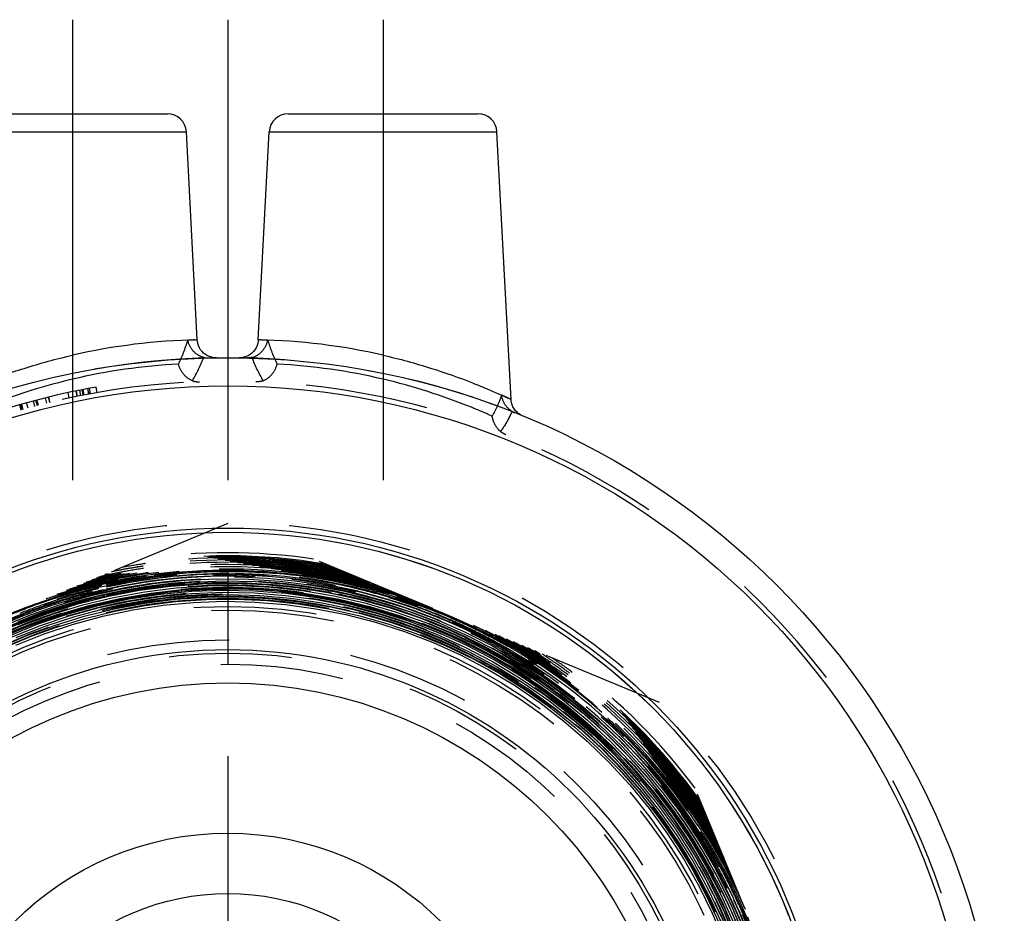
# Model space of a CAD drawing. Header units: millimetres. Extents: x 454 to 546, y 447 to 553.
# Tile 5 of 5: x 489 to 541, y 505 to 553. Entities that reach past the tile are written whole.
import ezdxf

# ---------------------------------------------------------------- set-up
doc = ezdxf.new("R2010")
doc.units = ezdxf.units.MM
doc.header["$LTSCALE"] = 65.185185
doc.linetypes.add('CENTER', pattern=[0.6, 0.375, -0.075, 0.075, -0.075])
doc.linetypes.add('HIDDEN', pattern=[0.2, 0.1, -0.1])
for name, color, linetype in [('ACHSEN_S', 7, 'CONTINUOUS'), ('FASEN', 7, 'CONTINUOUS'), ('KOERPER', 7, 'CONTINUOUS'), ('KONST.EL_MIT_GEO', 7, 'CONTINUOUS'), ('KURVEN', 7, 'CONTINUOUS')]:
    doc.layers.add(name, color=color, linetype=linetype)

msp = doc.modelspace()

# ---------------------------------------------------------------- linework, layer by layer
at = {"layer": 'ACHSEN_S', "color": 2, "linetype": 'CENTER'}
msp.add_line((500, 552.725), (500, 447.242), dxfattribs=at)
at = {"layer": 'FASEN', "color": 7, "linetype": 'Continuous'}
for radius in [41.25, 39.75]:
    msp.add_circle((500, 493.525), radius, dxfattribs=at)
at = {"layer": 'KOERPER', "color": 2, "linetype": 'CENTER'}
for p, q in [((491.75, 552.725), (491.75, 527.665)), ((508.25, 552.725), (508.25, 526.376))]:
    msp.add_line(p, q, dxfattribs=at)
at = {"layer": 'KOERPER', "color": 8, "linetype": 'HIDDEN'}
for radius in [41.25, 31.98]:
    msp.add_circle((500, 493.525), radius, dxfattribs=at)
at = {"layer": 'KOERPER', "color": 7, "linetype": 'Continuous'}
for radius in [28.98, 25.75]:
    msp.add_circle((500, 493.525), radius, dxfattribs=at)
at = {"layer": 'KONST.EL_MIT_GEO', "color": 7, "linetype": 'Continuous'}
for p, q in [((486.699, 547.725), (496.801, 547.725)), ((503.199, 547.725), (513.301, 547.725)), ((485.7, 546.777), (497.8, 546.777)), ((498.379, 535.718), (497.8, 546.777)), ((501.621, 535.718), (502.2, 546.777)), ((502.2, 546.777), (514.3, 546.777)), ((515.045, 532.561), (514.3, 546.777))]:
    msp.add_line(p, q, dxfattribs=at)
at = {"layer": 'KONST.EL_MIT_GEO', "color": 8, "linetype": 'HIDDEN'}
for p, q in [((492.006, 532.718), (491.946, 533.012)), ((492.02, 532.721), (491.961, 533.015)), ((492.194, 532.756), (492.135, 533.05)), ((492.317, 532.78), (492.259, 533.075)), ((492.366, 532.79), (492.309, 533.084)), ((492.613, 532.837), (492.558, 533.132)), ((492.628, 532.84), (492.573, 533.135)), ((492.707, 532.855), (492.652, 533.15)), ((493.054, 532.917), (493.002, 533.213)), ((489.758, 532.192), (489.681, 532.482)), ((489.884, 532.225), (489.808, 532.515)), ((489.94, 532.239), (489.865, 532.53)), ((490.393, 532.354), (490.321, 532.645)), ((490.542, 532.391), (490.471, 532.682)), ((490.564, 532.396), (490.493, 532.688)), ((491.582, 532.629), (491.519, 532.922)), ((489.03, 531.991), (488.948, 532.28)), ((489.089, 532.008), (489.007, 532.297)), ((489.137, 532.022), (489.056, 532.31)), ((489.393, 532.093), (489.313, 532.382)), ((500, 525.964), (477.062, 516.463)), ((522.938, 516.463), (500, 525.964)), ((506.138, 523.037), (506.092, 523.047)), ((506.17, 523.153), (506.124, 523.163)), ((506.19, 523.272), (506.144, 523.282)), ((506.215, 523.39), (506.169, 523.399)), ((506.062, 522.93), (506.026, 522.937)), ((506.108, 522.92), (506.062, 522.93)), ((491.626, 522.366), (491.598, 522.358)), ((491.618, 522.113), (491.688, 522.134)), ((492.573, 522.5), (492.609, 522.509)), ((509.766, 521.786), (509.815, 521.769)), ((516.687, 519.052), (516.758, 519.006)), ((518.23, 518.123), (518.29, 518.079)), ((532.439, 493.525), (522.938, 516.463)), ((524.569, 511.784), (524.593, 511.752)), ((525.709, 509.463), (525.734, 509.422)), ((525.296, 509.215), (525.322, 509.174)), ((525.4, 509.276), (525.426, 509.235)), ((525.504, 509.336), (525.53, 509.295)), ((525.607, 509.4), (525.632, 509.359))]:
    msp.add_line(p, q, dxfattribs=at)
at = {"layer": 'KONST.EL_MIT_GEO', "color": 7, "linetype": 'Continuous'}
for points in [[(499.393, 534.771), (499.272, 534.776), (499.151, 534.797), (499.033, 534.832), (498.921, 534.881), (498.815, 534.944), (498.718, 535.019), (498.631, 535.105), (498.556, 535.201), (498.492, 535.306), (498.442, 535.418), (498.406, 535.536), (498.384, 535.656), (498.379, 535.718)], [(501.621, 535.718), (501.616, 535.656), (501.594, 535.536), (501.558, 535.418), (501.508, 535.306), (501.444, 535.201), (501.369, 535.105), (501.282, 535.019), (501.185, 534.944), (501.079, 534.881), (500.967, 534.832), (500.849, 534.797), (500.728, 534.776), (500.607, 534.771)], [(515.664, 531.685), (515.558, 531.736), (515.458, 531.8), (515.365, 531.876), (515.282, 531.962), (515.21, 532.058), (515.15, 532.161), (515.103, 532.272), (515.069, 532.387), (515.049, 532.505), (515.045, 532.558)]]:
    msp.add_lwpolyline(points, dxfattribs=at)
at = {"layer": 'KONST.EL_MIT_GEO', "color": 8, "linetype": 'HIDDEN'}
for points in [[(487.569, 519.907), (489.111, 520.579), (490.69, 521.161), (492.3, 521.651), (493.935, 522.047), (495.59, 522.348), (497.26, 522.553), (498.939, 522.662), (500.622, 522.674), (502.302, 522.588), (503.974, 522.406), (505.633, 522.127), (507.274, 521.754), (508.889, 521.286), (510.476, 520.726), (512.027, 520.075), (513.538, 519.337), (515.004, 518.512), (516.419, 517.604), (517.78, 516.616), (519.082, 515.551), (520.32, 514.412), (521.49, 513.205), (522.589, 511.931), (523.612, 510.597), (524.557, 509.206), (525.42, 507.762), (526.198, 506.272), (526.888, 504.739)], [(487.889, 519.923), (489.434, 520.577), (491.014, 521.141), (492.624, 521.613), (494.258, 521.991), (495.911, 522.274), (497.578, 522.461), (499.253, 522.551), (500.93, 522.545), (502.604, 522.442), (504.269, 522.242), (505.92, 521.946), (507.551, 521.556), (509.156, 521.072), (510.731, 520.497), (512.27, 519.831), (513.768, 519.077), (515.22, 518.239), (516.621, 517.318), (517.967, 516.317), (519.252, 515.241), (520.473, 514.092), (521.626, 512.875), (522.707, 511.593), (523.711, 510.251), (524.637, 508.853), (525.48, 507.404), (526.238, 505.909), (526.908, 504.373)], [(487.958, 520.482), (489.519, 521.126), (491.114, 521.678), (492.738, 522.139), (494.386, 522.507), (496.052, 522.779), (497.731, 522.956), (499.418, 523.036), (501.106, 523.02), (502.79, 522.908), (504.465, 522.699), (506.125, 522.395), (507.766, 521.996), (509.38, 521.505), (510.964, 520.922), (512.512, 520.249), (514.019, 519.489), (515.48, 518.644), (516.89, 517.717), (518.245, 516.711), (519.54, 515.629), (520.771, 514.475), (521.935, 513.252), (523.026, 511.965), (524.042, 510.618), (524.979, 509.214), (525.834, 507.76), (526.605, 506.259), (527.288, 504.717)], [(488.32, 520.51), (489.884, 521.133), (491.481, 521.666), (493.105, 522.106), (494.753, 522.453), (496.417, 522.704), (498.092, 522.861), (499.774, 522.921), (501.457, 522.884), (503.135, 522.752), (504.802, 522.523), (506.453, 522.2), (508.084, 521.782), (509.687, 521.273), (511.259, 520.672), (512.794, 519.982), (514.286, 519.205), (515.732, 518.345), (517.126, 517.403), (518.464, 516.382), (519.741, 515.287), (520.954, 514.121), (522.097, 512.887), (523.168, 511.59), (524.163, 510.234), (525.079, 508.823), (525.913, 507.362), (526.661, 505.855), (527.322, 504.309)], [(488.857, 520.606), (490.427, 521.198), (492.028, 521.7), (493.655, 522.11), (495.303, 522.425), (496.967, 522.646), (498.64, 522.77), (500.317, 522.799), (501.994, 522.732), (503.664, 522.569), (505.321, 522.31), (506.961, 521.957), (508.578, 521.51), (510.167, 520.972), (511.722, 520.343), (513.239, 519.627), (514.712, 518.824), (516.136, 517.939), (517.508, 516.973), (518.822, 515.931), (520.074, 514.815), (521.26, 513.629), (522.376, 512.377), (523.418, 511.064), (524.384, 509.693), (525.269, 508.268), (526.071, 506.796), (526.788, 505.28), (527.416, 503.725)], [(487.728, 519.317), (489.24, 519.982), (490.787, 520.558), (492.365, 521.045), (493.969, 521.439), (495.592, 521.74), (497.23, 521.946), (498.878, 522.058), (500.529, 522.074), (502.178, 521.994), (503.819, 521.82), (505.448, 521.551), (507.059, 521.188), (508.645, 520.732), (510.203, 520.186), (511.727, 519.551), (513.211, 518.829), (514.651, 518.022), (516.042, 517.133), (517.379, 516.165), (518.658, 515.122), (519.874, 514.007), (521.024, 512.823), (522.103, 511.575), (523.109, 510.266), (524.037, 508.902), (524.885, 507.486), (525.649, 506.024), (526.328, 504.52)], [(488.382, 520.012), (489.933, 520.638), (491.517, 521.173), (493.129, 521.617), (494.764, 521.966), (496.417, 522.22), (498.082, 522.378), (499.753, 522.439), (501.424, 522.404), (503.091, 522.272), (504.747, 522.044), (506.387, 521.721), (508.006, 521.304), (509.598, 520.794), (511.158, 520.192), (512.68, 519.502), (514.16, 518.724), (515.592, 517.863), (516.972, 516.92), (518.296, 515.899), (519.558, 514.803), (520.754, 513.636), (521.881, 512.402), (522.935, 511.105), (523.912, 509.749), (524.809, 508.339), (525.623, 506.88), (526.351, 505.376), (526.991, 503.832)], [(488.449, 519.91), (489.991, 520.531), (491.565, 521.062), (493.167, 521.502), (494.793, 521.848), (496.435, 522.1), (498.089, 522.257), (499.749, 522.319), (501.41, 522.284), (503.067, 522.154), (504.713, 521.928), (506.343, 521.608), (507.952, 521.194), (509.534, 520.688), (511.084, 520.092), (512.598, 519.408), (514.069, 518.637), (515.494, 517.783), (516.867, 516.848), (518.183, 515.835), (519.439, 514.748), (520.63, 513.591), (521.752, 512.367), (522.802, 511.08), (523.776, 509.735), (524.67, 508.336), (525.483, 506.887), (526.21, 505.394), (526.85, 503.862)], [(488.758, 519.912), (490.3, 520.516), (491.875, 521.03), (493.477, 521.452), (495.1, 521.781), (496.74, 522.015), (498.39, 522.155), (500.046, 522.199), (501.701, 522.147), (503.351, 522), (504.989, 521.758), (506.611, 521.422), (508.21, 520.993), (509.782, 520.472), (511.321, 519.861), (512.822, 519.163), (514.281, 518.378), (515.691, 517.511), (517.05, 516.564), (518.351, 515.541), (519.591, 514.443), (520.765, 513.277), (521.87, 512.044), (522.902, 510.749), (523.858, 509.398), (524.733, 507.993), (525.527, 506.54), (526.235, 505.044)], [(488.741, 519.512), (490.253, 520.114), (491.796, 520.629), (493.366, 521.055), (494.958, 521.389), (496.567, 521.631), (498.186, 521.781), (499.812, 521.838), (501.438, 521.8), (503.06, 521.67), (504.671, 521.447), (506.266, 521.132), (507.841, 520.725), (509.39, 520.229), (510.907, 519.644), (512.389, 518.974), (513.83, 518.219), (515.224, 517.383), (516.569, 516.469), (517.859, 515.478), (519.089, 514.416), (520.257, 513.284), (521.357, 512.087), (522.387, 510.829), (523.343, 509.514), (524.222, 508.147), (525.021, 506.731), (525.737, 505.271), (526.369, 503.773)], [(489.607, 519.999), (490.852, 520.453), (492.412, 520.932), (493.997, 521.322), (495.601, 521.619), (497.22, 521.824), (498.848, 521.936), (500.48, 521.954), (502.11, 521.879), (503.733, 521.71), (505.343, 521.448), (506.936, 521.094), (508.506, 520.65), (510.048, 520.116), (511.556, 519.495), (513.027, 518.788), (514.454, 517.998), (515.834, 517.128), (517.161, 516.18), (518.432, 515.157), (519.642, 514.063), (520.787, 512.902), (521.864, 511.676), (522.868, 510.391), (523.798, 509.051), (524.648, 507.659), (525.418, 506.221), (526.103, 504.742)], [(473.761, 504.533), (474.444, 506.032), (475.212, 507.49), (476.062, 508.9), (476.994, 510.259), (478.002, 511.562), (479.084, 512.804), (480.236, 513.982), (481.455, 515.091), (482.735, 516.129), (484.074, 517.09), (485.466, 517.972), (486.907, 518.773), (488.393, 519.489), (489.607, 519.999)]]:
    msp.add_lwpolyline(points, dxfattribs=at)
for radius in [32.5, 29.97, 28.046, 27.847, 26.267, 25.56, 24.975]:
    msp.add_circle((500, 493.525), radius, dxfattribs=at)
at = {"layer": 'KONST.EL_MIT_GEO', "color": 7, "linetype": 'Continuous'}
for radius in [32.2, 31.98, 23.976]:
    msp.add_circle((500, 493.525), radius, dxfattribs=at)
for centre, radius, start, end in [((496.801, 546.725), 1, 3, 90), ((503.199, 546.725), 1, 90, 177), ((513.301, 546.725), 1, 3, 90), ((498.948, 503.483), 32.24, 91.0105, 102.9006), ((501.051, 503.476), 32.247, 77.1008, 88.9881)]:
    msp.add_arc(centre, radius, start, end, dxfattribs=at)
at = {"layer": 'KONST.EL_MIT_GEO', "color": 8, "linetype": 'HIDDEN'}
for centre, radius, start, end in [((489.741, 538.145), 8.494, 334.0922, 343.3087), ((510.254, 538.143), 8.489, 196.6887, 205.9104), ((500, 493.525), 41.25, 90.8444, 112.3154), ((491.175, 537.706), 8.093, 329.1252, 338.8708), ((500, 493.525), 41.25, 67.6843, 89.1556), ((508.876, 537.731), 8.15, 201.1662, 210.8438), ((498.942, 503.225), 31.248, 92.8637, 103.3073), ((501.04, 503.101), 31.372, 76.7135, 87.1156), ((500, 493.525), 40, 0, 180), ((499.232, 501.983), 32.523, 103.2998, 114.0962), ((500, 493.525), 40.3, 100, 109.5335), ((499.981, 493.526), 30.606, 79.1438, 100.7201), ((499.981, 493.526), 30.676, 79.7639, 100.1072), ((499.981, 493.526), 30.727, 80.1871, 99.6884), ((500, 493.525), 30.892, 81.533, 98.467), ((499.981, 493.529), 30.625, 81.6927, 98.1734), ((499.981, 493.525), 30.076, 72.1366, 107.5259), ((499.981, 493.525), 30.126, 73.189, 106.5325), ((499.981, 493.525), 30.196, 74.399, 105.3705), ((499.981, 493.525), 30.246, 75.1439, 104.6478), ((499.981, 493.525), 30.316, 76.0761, 103.7382), ((500, 493.525), 30.361, 76.7047, 103.2953), ((499.981, 493.525), 30.367, 76.6826, 103.1441), ((499.981, 493.527), 30.435, 77.4679, 102.3721), ((499.981, 493.526), 30.486, 77.9894, 101.8592), ((500, 493.525), 30.514, 78.3324, 101.6676), ((499.981, 493.526), 30.556, 78.6785, 101.1797), ((499.976, 493.547), 30.606, 98.4212, 100.5255), ((499.98, 493.52), 30.514, 99.0369, 100.5242), ((499.986, 493.491), 30.423, 98.4481, 100.532), ((499.981, 493.528), 30.265, 79.3423, 100.5248), ((499.981, 493.528), 30.144, 79.322, 100.5463), ((499.985, 493.486), 30.548, 98.4385, 99.0371), ((499.983, 493.502), 30.652, 98.1704, 98.4216), ((499.981, 493.532), 30.501, 81.4877, 98.4426), ((499.981, 493.528), 30.385, 81.4828, 98.4481), ((499.979, 493.507), 30.647, 81.508, 81.6952), ((499.976, 493.497), 30.416, 79.3337, 81.4822), ((499.976, 493.491), 30.543, 80.8139, 81.4912), ((499.986, 493.552), 30.602, 79.34, 81.5085), ((499.982, 493.526), 30.508, 79.3414, 80.814), ((499.98, 493.525), 29.65, 67.4708, 112.4689), ((499.98, 493.525), 29.53, 67.4529, 112.0697), ((499.983, 493.54), 29.631, 346.328, 111.4135), ((499.98, 493.524), 30.006, 69.9748, 109.4342), ((499.993, 493.422), 29.889, 89.9858, 103.2569), ((499.974, 493.551), 30.361, 101.6294, 102.8979), ((499.983, 493.511), 30.282, 101.9436, 102.8951), ((499.991, 493.476), 30.197, 100.7242, 102.9032), ((499.992, 493.428), 30.004, 89.9841, 102.8748), ((499.991, 493.436), 29.755, 89.9819, 102.8044), ((499.986, 493.495), 30.298, 101.6376, 101.9437), ((499.968, 493.586), 30.446, 100.5243, 101.6431), ((499.982, 493.513), 30.4, 100.7332, 101.6295), ((499.988, 493.485), 30.308, 100.5236, 101.6375), ((499.981, 493.523), 30.029, 78.3859, 101.1503), ((499.984, 493.501), 30.412, 100.5321, 100.7332), ((499.989, 493.484), 30.189, 100.5467, 100.7242), ((499.97, 493.431), 30.001, 76.9405, 89.9424), ((499.969, 493.427), 29.885, 76.671, 89.9408), ((499.981, 493.525), 29.666, 70.8021, 89.9622), ((499.973, 493.492), 30.181, 79.0137, 79.3206), ((499.974, 493.492), 30.302, 78.2912, 79.3427), ((499.978, 493.508), 30.406, 79.097, 79.3336), ((499.994, 493.59), 30.442, 78.2965, 79.3413), ((499.972, 493.485), 30.189, 78.3037, 79.0137), ((499.98, 493.52), 30.394, 78.2991, 79.0971), ((499.976, 493.503), 30.291, 77.8545, 78.2019), ((499.988, 493.559), 30.353, 76.9322, 78.2098), ((499.98, 493.518), 30.275, 76.9351, 77.8546), ((499.98, 493.526), 29.409, 67.4777, 112.4749), ((499.969, 493.562), 30.109, 104.3494, 106.1484), ((499.992, 493.48), 30.074, 103.6815, 106.1518), ((499.97, 493.566), 30.226, 103.2576, 104.3542), ((499.984, 493.505), 30.168, 103.4334, 104.3498), ((499.977, 493.539), 29.892, 103.2618, 104.2685), ((499.99, 493.487), 30.066, 103.2705, 103.6815), ((499.987, 493.49), 30.183, 102.9032, 103.4335), ((499.978, 493.533), 30.259, 102.8952, 103.2578), ((499.988, 493.496), 30.058, 102.9063, 103.2705), ((499.98, 493.528), 29.904, 102.895, 103.2618), ((499.983, 493.521), 30.031, 101.6213, 102.9064), ((499.898, 493.422), 29.399, 89.8017, 102.6218), ((499.975, 493.559), 29.992, 101.1523, 101.6212), ((499.983, 493.541), 30.011, 76.9271, 78.2229), ((499.971, 493.482), 30.192, 76.9276, 78.2136), ((499.981, 493.527), 29.904, 75.4495, 76.9193), ((499.976, 493.514), 30.039, 76.6611, 76.9273), ((499.975, 493.497), 30.176, 76.3042, 76.9275), ((499.984, 493.539), 30.254, 76.6704, 76.935), ((499.973, 493.5), 30.053, 75.8535, 76.6611), ((499.992, 493.572), 30.22, 75.4438, 76.6706), ((499.979, 493.513), 30.16, 75.4485, 76.3042), ((499.971, 493.49), 30.063, 73.5861, 75.8535), ((499.994, 493.57), 30.101, 73.589, 75.4489), ((499.905, 493.451), 29.372, 102.6477, 111.209), ((499.982, 493.536), 28.557, 4.8397, 111.4077), ((499.975, 493.538), 30.013, 106.2067, 108.7376), ((499.989, 493.497), 29.936, 106.6478, 108.7414), ((499.982, 493.522), 29.79, 106.3061, 108.749), ((499.977, 493.533), 29.657, 106.1321, 108.4895), ((499.986, 493.505), 29.928, 106.1556, 106.6477), ((499.981, 493.524), 29.908, 104.3419, 106.1557), ((499.977, 493.535), 29.776, 104.3443, 106.1641), ((499.985, 493.505), 29.686, 105.6553, 106.1324), ((499.989, 493.492), 29.7, 102.8243, 105.6551), ((499.983, 493.515), 29.796, 103.2791, 104.3444), ((499.98, 493.525), 29.787, 75.4522, 76.6486), ((499.987, 493.548), 29.762, 73.5713, 75.4523), ((499.986, 493.548), 29.883, 73.6292, 75.4496), ((499.981, 493.53), 29.782, 70.8057, 73.5703), ((499.98, 493.529), 29.903, 70.8991, 73.6283), ((499.974, 493.503), 30.05, 73.3273, 73.586), ((499.989, 493.549), 30.002, 70.7968, 73.328), ((499.986, 493.51), 28.462, 89.9783, 182.5491), ((499.978, 493.527), 29.904, 109.0222, 112.4633), ((499.986, 493.51), 29.682, 108.7259, 112.4611), ((499.993, 493.488), 29.826, 109.0257, 111.7407), ((499.986, 493.505), 29.928, 108.7415, 109.0223), ((499.99, 493.497), 29.816, 108.7487, 109.0256), ((499.966, 493.566), 29.622, 108.49, 108.7246), ((499.985, 493.54), 28.432, 0.2611, 89.9777), ((499.974, 493.509), 29.683, 67.4662, 70.8023), ((499.97, 493.5), 29.813, 68.0461, 70.8058), ((499.971, 493.501), 29.933, 68.1694, 70.7997), ((499.977, 493.518), 29.914, 67.4669, 68.1692), ((499.977, 493.517), 29.795, 67.4704, 68.0459), ((499.991, 493.55), 29.759, 64.2063, 67.4706), ((499.991, 493.551), 29.879, 64.2043, 67.4669), ((499.911, 493.459), 29.367, 111.224, 132.6487), ((499.986, 493.539), 29.394, 22.4814, 67.4778), ((499.986, 493.539), 29.515, 22.4549, 67.453), ((499.991, 493.552), 29.637, 64.1982, 67.4651), ((499.986, 493.538), 29.991, 24.1821, 65.0281), ((499.976, 493.521), 29.912, 61.4118, 64.2031), ((499.991, 493.552), 29.998, 61.6115, 64.203), ((499.973, 493.516), 29.677, 59.571, 64.1976), ((499.977, 493.523), 29.789, 61.4139, 64.205), ((499.986, 493.539), 30.061, 26.7622, 62.8657), ((499.986, 493.538), 30.111, 27.8943, 61.8125), ((499.968, 493.509), 30.047, 61.4139, 61.6122), ((499.993, 493.553), 30.116, 59.551, 61.4109), ((499.972, 493.514), 29.8, 59.7975, 61.4141), ((499.972, 493.514), 29.92, 59.9626, 61.4119), ((499.962, 493.497), 30.06, 59.0251, 61.4137), ((499.986, 493.539), 30.181, 29.1588, 60.6024), ((499.977, 493.522), 29.911, 59.5688, 59.9626), ((499.986, 493.539), 30.231, 29.9284, 59.8573), ((499.975, 493.522), 30.153, 59.2189, 59.5514), ((500.005, 493.572), 30.214, 58.2568, 59.5557), ((499.971, 493.515), 30.16, 56.6417, 59.2189), ((499.986, 493.539), 30.301, 30.8853, 58.9248), ((499.976, 493.521), 29.791, 59.5753, 59.7974), ((499.986, 493.538), 29.652, 30.2311, 59.5699), ((499.983, 493.532), 29.779, 58.257, 59.5753), ((499.984, 493.535), 29.896, 58.255, 59.5688), ((499.967, 493.506), 30.049, 58.2678, 59.0251), ((499.994, 493.551), 29.877, 58.0597, 58.2549), ((499.974, 493.517), 30.037, 58.0741, 58.2677), ((500.004, 493.566), 29.859, 56.6468, 58.0597), ((499.988, 493.539), 30.011, 56.779, 58.0742), ((499.988, 493.543), 30.248, 58.0643, 58.257), ((499.986, 493.539), 30.351, 31.5052, 58.3181), ((500, 493.525), 30.361, 31.7047, 58.2953), ((499.977, 493.527), 30.268, 57.1127, 58.0643), ((500.001, 493.562), 30.346, 56.7893, 58.0672), ((499.986, 493.54), 30.421, 32.3013, 57.5319), ((499.969, 493.513), 30.284, 53.4334, 57.1127), ((499.987, 493.54), 30.471, 32.8355, 57.0108), ((499.985, 493.539), 30.374, 56.6286, 56.7895), ((499.978, 493.528), 30.387, 55.8906, 56.6286), ((500.018, 493.588), 30.435, 55.6577, 56.6317), ((500, 493.525), 30.514, 33.3324, 56.6676), ((499.987, 493.54), 30.541, 33.5347, 56.3215), ((499.992, 493.547), 29.761, 58.061, 58.2569), ((499.986, 493.538), 29.772, 31.7726, 58.0602), ((499.985, 493.538), 29.893, 33.2812, 56.6475), ((500.006, 493.568), 29.977, 56.6154, 56.7788), ((500.012, 493.575), 29.968, 55.6708, 56.6154), ((499.979, 493.526), 30.147, 55.6569, 56.6418), ((499.986, 493.538), 30.133, 33.2874, 55.6553), ((499.972, 493.519), 30.398, 55.6655, 55.8906), ((499.966, 493.51), 30.408, 53.7134, 55.6654), ((499.987, 493.539), 30.591, 34.0063, 55.856), ((499.974, 493.524), 30.512, 53.4373, 55.6573), ((499.997, 493.556), 30.594, 53.4196, 55.6589), ((499.987, 493.539), 30.661, 34.6338, 55.2358), ((499.987, 493.539), 30.712, 35.0618, 54.8124), ((500, 493.525), 30.892, 36.533, 53.467), ((499.984, 493.536), 30.015, 34.2028, 55.6695), ((499.971, 493.517), 30.4, 53.4464, 53.7133), ((499.987, 493.539), 30.252, 36.5006, 53.4316), ((499.988, 493.54), 30.371, 36.4841, 53.4461), ((499.991, 493.543), 30.487, 36.489, 53.4414), ((499.988, 493.54), 30.611, 36.5823, 53.2833), ((499.969, 493.527), 30.394, 36.154, 36.4832), ((499.976, 493.53), 30.508, 34.2067, 36.4925), ((500.007, 493.553), 30.589, 34.205, 36.5101), ((499.967, 493.525), 30.276, 32.6855, 36.4981), ((499.963, 493.522), 30.402, 34.1985, 36.154), ((499.972, 493.528), 30.391, 33.9579, 34.1984), ((499.98, 493.534), 30.381, 33.3, 33.9579), ((500.039, 493.573), 30.431, 33.2964, 34.2062), ((500.018, 493.561), 29.973, 33.2771, 34.2009), ((500.031, 493.569), 29.958, 33.0579, 33.277), ((499.97, 493.529), 30.151, 31.7604, 33.2875), ((499.991, 493.541), 30.367, 33.0591, 33.2999), ((500.017, 493.558), 30.337, 31.7596, 33.0593), ((500.071, 493.594), 30.393, 33.0569, 33.2962), ((500.019, 493.56), 29.853, 33.0369, 33.2809), ((500.027, 493.565), 29.843, 32.7044, 33.0369), ((500.006, 493.553), 29.987, 31.7565, 33.0576), ((500.018, 493.56), 29.853, 31.765, 32.7043), ((499.981, 493.534), 30.26, 31.7627, 32.6856), ((499.992, 493.544), 29.764, 30.2202, 31.6775), ((499.989, 493.541), 29.888, 30.222, 31.6725), ((499.966, 493.528), 30.035, 30.4582, 31.6646), ((499.965, 493.526), 30.157, 30.5404, 31.6689), ((500.025, 493.561), 30.208, 30.237, 31.6716), ((499.975, 493.534), 29.663, 28.323, 30.2282), ((499.978, 493.535), 29.78, 29.8109, 30.2203), ((499.976, 493.534), 29.903, 29.974, 30.2221), ((499.954, 493.521), 30.049, 28.3122, 30.4583), ((499.968, 493.53), 29.912, 28.3118, 29.9739), ((499.977, 493.533), 30.144, 30.2415, 30.5403), ((500.009, 493.552), 30.106, 28.3145, 30.2418), ((499.97, 493.53), 29.79, 28.3123, 29.8109), ((499.969, 493.53), 29.67, 25.2583, 28.323), ((499.979, 493.535), 29.779, 25.2494, 28.3124), ((499.981, 493.536), 29.898, 25.2509, 28.312), ((499.963, 493.526), 30.039, 27.8594, 28.3121), ((500.01, 493.551), 29.985, 25.2529, 27.8601), ((500.015, 493.552), 29.619, 22.4671, 25.2579), ((500.01, 493.551), 29.744, 22.4578, 25.2482), ((500.026, 493.558), 29.847, 24.5131, 25.2503), ((500.008, 493.55), 29.868, 22.4597, 24.5127)]:
    msp.add_arc(centre, radius, start, end, dxfattribs=at)
for points, knots in [([(498.379, 535.718), (498.389, 535.722), (498.297, 535.711), (498.25, 535.719), (498.066, 535.71), (497.95, 535.708), (497.877, 535.706)], [0, 0, 0, 0, 0.063262, 0.252467, 0.566016, 1, 1, 1, 1]), ([(498.724, 534.789), (498.513, 534.841), (498.123, 535.089), (497.919, 535.495), (497.877, 535.706)], [0, 0, 0, 0, 0.503033, 1, 1, 1, 1]), ([(501.276, 534.789), (501.487, 534.841), (501.877, 535.089), (502.081, 535.495), (502.123, 535.706)], [0, 0, 0, 0, 0.503029, 1, 1, 1, 1]), ([(502.123, 535.706), (502.05, 535.708), (501.949, 535.711), (501.824, 535.714), (501.752, 535.716), (501.699, 535.716), (501.654, 535.72), (501.64, 535.715), (501.619, 535.72), (501.621, 535.718)], [0, 0, 0, 0, 0.433964, 0.606067, 0.747509, 0.857795, 0.936721, 0.984164, 1, 1, 1, 1]), ([(498.121, 533.553), (497.939, 533.623), (497.614, 533.878), (497.43, 534.241), (497.381, 534.434)], [0, 0, 0, 0, 0.495604, 1, 1, 1, 1]), ([(501.879, 533.553), (502.061, 533.623), (502.386, 533.878), (502.57, 534.241), (502.619, 534.434)], [0, 0, 0, 0, 0.495604, 1, 1, 1, 1]), ([(498.121, 533.553), (498.151, 533.542), (498.275, 533.503), (498.408, 533.493), (498.506, 533.497)], [0, 0, 0, 0, 0.242315, 1, 1, 1, 1]), ([(501.879, 533.553), (501.849, 533.542), (501.725, 533.503), (501.592, 533.493), (501.494, 533.497)], [0, 0, 0, 0, 0.24231, 1, 1, 1, 1]), ([(514.046, 531.672), (513.68, 531.835), (511.801, 532.633), (509.847, 533.257), (508.25, 533.634)], [0, 0, 0, 0, 0.196373, 1, 1, 1, 1]), ([(515.045, 532.558), (515.035, 532.565), (514.99, 532.581), (514.896, 532.63), (514.737, 532.7), (514.612, 532.758), (514.539, 532.791)], [0, 0, 0, 0, 0.064303, 0.255325, 0.569539, 1, 1, 1, 1]), ([(515.102, 531.926), (514.95, 532.016), (514.692, 532.277), (514.566, 532.617), (514.539, 532.791)], [0, 0, 0, 0, 0.502226, 1, 1, 1, 1]), ([(514.489, 530.859), (514.309, 531.007), (514.132, 531.291), (514.059, 531.594), (514.046, 531.672)], [0, 0, 0, 0, 0.7464, 1, 1, 1, 1]), ([(515.102, 531.926), (514.98, 531.644), (514.787, 531.278), (514.551, 530.942), (514.489, 530.859)], [0, 0, 0, 0, 0.747862, 1, 1, 1, 1]), ([(489.183, 521.079), (486.469, 520.014), (481.325, 517.057), (475.263, 510.579), (471.351, 502.609), (469.94, 493.844), (471.151, 485.05), (474.879, 476.993), (480.796, 470.375), (488.388, 465.774), (496.992, 463.587), (505.859, 464.007), (514.218, 466.995), (521.342, 472.292), (526.611, 479.436), (529.569, 487.806), (529.957, 496.674), (527.744, 505.271), (523.122, 512.849), (516.492, 518.752), (508.43, 522.467), (499.635, 523.673), (490.871, 522.266), (482.896, 518.368), (476.401, 512.317), (471.948, 504.638), (469.923, 495.995), (470.5, 487.137), (473.629, 478.83), (479.038, 471.792), (486.26, 466.631), (494.67, 463.793), (503.542, 463.522), (512.111, 465.841), (519.635, 470.549), (525.467, 477.241), (529.104, 485.338), (530.233, 494.142), (528.757, 502.895), (524.804, 510.842), (518.714, 517.299), (511.012, 521.712), (502.362, 523.7), (493.507, 523.093), (485.208, 519.944), (478.179, 514.524), (473.024, 507.299), (470.184, 498.89), (469.903, 490.018), (472.205, 481.446), (476.892, 473.909), (483.561, 468.052), (491.64, 464.377), (500.437, 463.2), (509.199, 464.62), (517.174, 468.514), (523.681, 474.551), (528.163, 482.211), (530.237, 490.841), (529.727, 499.702), (526.675, 508.036), (521.345, 515.133), (514.19, 520.385), (505.826, 523.346), (498.424, 523.692), (492.656, 522.679), (489.864, 521.765), (488.514, 521.206)], [0, 0, 0, 0, 0.015624, 0.031248, 0.046871, 0.062495, 0.078119, 0.093742, 0.109366, 0.12499, 0.140614, 0.156238, 0.171862, 0.187485, 0.203109, 0.218733, 0.234357, 0.249981, 0.265605, 0.281229, 0.296853, 0.312477, 0.328101, 0.343726, 0.35935, 0.374974, 0.390598, 0.406222, 0.421846, 0.437471, 0.453095, 0.468719, 0.484344, 0.499968, 0.515592, 0.531217, 0.546841, 0.562465, 0.57809, 0.593714, 0.609339, 0.624963, 0.640588, 0.656212, 0.671837, 0.687462, 0.703086, 0.718711, 0.734335, 0.74996, 0.765585, 0.78121, 0.796834, 0.812459, 0.828084, 0.843709, 0.859334, 0.874958, 0.890583, 0.906208, 0.921833, 0.937458, 0.953083, 0.968708, 0.984333, 0.992166, 1, 1, 1, 1]), ([(500, 523.41), (498.045, 523.411), (494.124, 523.028), (488.478, 521.316), (483.271, 518.535), (478.709, 514.791), (474.964, 510.229), (472.182, 505.024), (470.47, 499.375), (469.892, 493.501), (470.471, 487.628), (472.185, 481.98), (474.968, 476.775), (478.712, 472.212), (483.274, 468.468), (488.479, 465.684), (494.125, 463.969), (498.045, 463.581), (500, 463.58)], [0, 0, 0, 0, 0.062501, 0.124999, 0.187499, 0.249999, 0.312498, 0.374998, 0.437498, 0.499998, 0.562497, 0.624997, 0.687497, 0.749999, 0.812499, 0.875, 0.937499, 1, 1, 1, 1]), ([(500, 523.29), (498.053, 523.291), (494.148, 522.909), (488.524, 521.205), (483.338, 518.435), (478.794, 514.706), (475.065, 510.162), (472.294, 504.977), (470.588, 499.351), (470.013, 493.501), (470.59, 487.651), (472.297, 482.026), (475.069, 476.842), (478.798, 472.298), (483.342, 468.568), (488.526, 465.796), (494.149, 464.088), (498.053, 463.701), (500, 463.7)], [0, 0, 0, 0, 0.062501, 0.124999, 0.1875, 0.25, 0.312501, 0.375002, 0.437501, 0.500001, 0.562501, 0.625001, 0.6875, 0.75, 0.8125, 0.875, 0.937498, 1, 1, 1, 1]), ([(473.589, 506.236), (472.313, 503.585), (470.553, 497.86), (470.592, 488.905), (473.292, 480.359), (478.412, 473.005), (485.489, 467.508), (493.881, 464.365), (502.827, 463.859), (511.52, 466.035), (519.172, 470.697), (525.094, 477.422), (528.751, 485.602), (529.812, 494.5), (528.184, 503.311), (524.012, 511.241), (517.674, 517.575), (509.741, 521.743), (500.929, 523.368), (492.032, 522.306), (483.851, 518.652), (477.121, 512.736), (472.449, 505.09), (470.253, 496.403), (470.731, 487.456), (473.84, 479.052), (479.299, 471.947), (486.617, 466.778), (495.139, 464.009), (504.098, 463.887), (512.691, 466.424), (520.148, 471.391), (525.801, 478.343), (529.144, 486.656), (529.877, 495.585), (527.936, 504.332), (523.495, 512.114), (516.952, 518.234), (508.891, 522.147), (500.035, 523.501), (491.173, 522.178), (483.099, 518.296), (476.531, 512.202), (472.057, 504.44), (470.074, 495.702), (470.76, 486.769), (474.052, 478.437), (479.657, 471.447), (487.074, 466.422), (495.644, 463.81), (504.603, 463.841), (513.154, 466.514), (520.538, 471.589), (526.096, 478.615), (529.337, 486.967), (529.973, 495.903), (527.947, 504.63), (523.44, 512.373), (516.853, 518.445), (508.77, 522.308), (499.908, 523.62), (491.052, 522.265), (482.987, 518.364), (476.428, 512.261), (471.954, 504.506), (470.624, 498.667), (470.403, 495.733)], [0, 0, 0, 0, 0.015624, 0.031249, 0.046873, 0.062497, 0.078122, 0.093746, 0.10937, 0.124995, 0.140619, 0.156244, 0.171868, 0.187493, 0.203117, 0.218742, 0.234367, 0.249991, 0.265616, 0.28124, 0.296865, 0.31249, 0.328115, 0.343739, 0.359364, 0.374989, 0.390614, 0.406239, 0.421863, 0.437488, 0.453113, 0.468738, 0.484363, 0.499988, 0.515613, 0.531238, 0.546863, 0.562488, 0.578114, 0.593739, 0.609364, 0.624989, 0.640614, 0.656239, 0.671865, 0.68749, 0.703115, 0.71874, 0.734366, 0.749991, 0.765616, 0.781242, 0.796867, 0.812493, 0.828118, 0.843744, 0.859369, 0.874995, 0.89062, 0.906246, 0.921872, 0.937497, 0.953123, 0.968749, 0.984374, 1, 1, 1, 1]), ([(507.699, 465.007), (509.63, 465.527), (513.397, 466.965), (518.487, 470.215), (522.818, 474.428), (526.208, 479.428), (528.519, 485.01), (529.655, 490.944), (529.569, 496.984), (528.266, 502.883), (525.798, 508.398), (522.269, 513.301), (517.822, 517.391), (512.642, 520.499), (506.942, 522.499), (500.954, 523.307), (494.929, 522.892), (491.045, 521.809), (489.183, 521.079)], [0, 0, 0, 0, 0.062502, 0.124999, 0.187499, 0.249999, 0.312499, 0.374999, 0.437499, 0.499999, 0.562499, 0.624999, 0.687499, 0.749999, 0.812499, 0.875, 0.937498, 1, 1, 1, 1]), ([(500, 463.7), (501.951, 463.699), (505.864, 464.082), (511.499, 465.79), (516.695, 468.565), (521.249, 472.301), (524.986, 476.855), (527.762, 482.05), (529.471, 487.687), (530.047, 493.549), (529.469, 499.41), (527.759, 505.047), (524.982, 510.241), (521.245, 514.795), (516.692, 518.532), (511.497, 521.31), (505.863, 523.022), (501.951, 523.409), (500, 523.41)], [0, 0, 0, 0, 0.062501, 0.125, 0.187501, 0.250001, 0.312501, 0.375, 0.4375, 0.499999, 0.562499, 0.624998, 0.687498, 0.749998, 0.812498, 0.874999, 0.937498, 1, 1, 1, 1]), ([(500, 463.82), (501.943, 463.819), (505.84, 464.2), (511.453, 465.901), (516.628, 468.666), (521.163, 472.387), (524.885, 476.922), (527.65, 482.096), (529.352, 487.71), (529.926, 493.549), (529.35, 499.387), (527.647, 505.001), (524.881, 510.174), (521.159, 514.709), (516.625, 518.431), (511.451, 521.198), (505.84, 522.903), (501.943, 523.288), (500, 523.29)], [0, 0, 0, 0, 0.062501, 0.124999, 0.1875, 0.249999, 0.312499, 0.374999, 0.437499, 0.499999, 0.562499, 0.624999, 0.6875, 0.75, 0.8125, 0.875, 0.937498, 1, 1, 1, 1]), ([(480.31, 514.738), (478.181, 512.762), (474.498, 508.134), (471.302, 499.888), (470.7, 491.058), (472.754, 482.451), (477.276, 474.844), (483.857, 468.928), (491.898, 465.236), (500.674, 464.101), (509.391, 465.626), (517.26, 469.672), (523.572, 475.874), (527.757, 483.67), (529.437, 492.358), (528.462, 501.153), (524.919, 509.261), (519.13, 515.953), (511.615, 520.625), (503.052, 522.856), (494.213, 522.447), (485.894, 519.434), (478.841, 514.09), (473.691, 506.896), (470.904, 498.497), (470.732, 489.651), (473.189, 481.15), (478.054, 473.76), (484.89, 468.142), (493.083, 464.8), (501.898, 464.034), (510.544, 465.912), (518.247, 470.265), (524.317, 476.703), (528.211, 484.648), (529.58, 493.39), (528.302, 502.145), (524.493, 510.131), (518.493, 516.633), (510.839, 521.072), (502.216, 523.05), (493.392, 522.392), (485.157, 519.157), (478.245, 513.634), (473.272, 506.317), (470.682, 497.857), (470.704, 489.01), (473.336, 480.563), (478.343, 473.269), (485.28, 467.777), (493.527, 464.575), (502.352, 463.948), (510.97, 465.951), (518.614, 470.405), (524.606, 476.915), (528.413, 484.901), (529.699, 493.654), (528.348, 502.398), (524.485, 510.354), (519.443, 515.751), (514.61, 519.024), (510.653, 520.918), (506.458, 522.201), (500.684, 523.06), (493.322, 522.5), (486.454, 519.79), (481.634, 516.497), (478.419, 513.511), (475.685, 510.082), (474.221, 507.548), (473.589, 506.236)], [0, 0, 0, 0, 0.015622, 0.031243, 0.046865, 0.062486, 0.078108, 0.09373, 0.109351, 0.124973, 0.140595, 0.156217, 0.171838, 0.18746, 0.203082, 0.218704, 0.234326, 0.249947, 0.265569, 0.281191, 0.296813, 0.312435, 0.328057, 0.343679, 0.359301, 0.374923, 0.390545, 0.406167, 0.42179, 0.437412, 0.453034, 0.468656, 0.484278, 0.499901, 0.515523, 0.531145, 0.546767, 0.56239, 0.578012, 0.593635, 0.609257, 0.62488, 0.640502, 0.656124, 0.671747, 0.68737, 0.702992, 0.718615, 0.734237, 0.74986, 0.765483, 0.781105, 0.796728, 0.812351, 0.827974, 0.843596, 0.859219, 0.874842, 0.890465, 0.906088, 0.913921, 0.921754, 0.929588, 0.937421, 0.953044, 0.968667, 0.9765, 0.984333, 0.992167, 1, 1, 1, 1]), ([(489.558, 520.123), (486.888, 519.075), (481.833, 516.151), (475.922, 509.725), (472.183, 501.827), (470.965, 493.175), (472.378, 484.552), (476.292, 476.741), (482.352, 470.447), (490.009, 466.239), (498.57, 464.497), (507.263, 465.378), (515.301, 468.802), (521.959, 474.459), (526.636, 481.839), (528.91, 490.274), (528.578, 499.005), (525.668, 507.243), (520.445, 514.246), (513.379, 519.384), (505.107, 522.195), (496.374, 522.425), (487.965, 520.055), (480.637, 515.298), (475.048, 508.583), (471.701, 500.514), (470.895, 491.814), (472.703, 483.267), (476.962, 475.639), (483.288, 469.614), (491.115, 465.733), (499.74, 464.343), (508.389, 465.567), (516.289, 469.297), (522.732, 475.197), (527.141, 482.739), (529.123, 491.247), (528.5, 499.961), (525.329, 508.101), (519.893, 514.94), (512.679, 519.867), (504.332, 522.442), (495.596, 522.437), (487.252, 519.852), (480.043, 514.919), (474.612, 508.076), (471.442, 499.936), (470.817, 491.223), (472.79, 482.713), (477.185, 475.164), (483.612, 469.248), (491.498, 465.489), (500.141, 464.223), (508.773, 465.561), (516.628, 469.384), (523.007, 475.351), (527.345, 482.933), (529.257, 491.457), (528.576, 500.163), (525.888, 506.942), (522.627, 511.693), (519.673, 514.861), (516.28, 517.554), (511.283, 520.426), (504.315, 522.567), (497.024, 522.554), (491.407, 521.266), (487.375, 519.682), (483.625, 517.517), (481.365, 515.716), (480.31, 514.738)], [0, 0, 0, 0, 0.015622, 0.031243, 0.046865, 0.062486, 0.078108, 0.09373, 0.109351, 0.124973, 0.140595, 0.156216, 0.171838, 0.18746, 0.203082, 0.218704, 0.234325, 0.249947, 0.265569, 0.281191, 0.296813, 0.312435, 0.328057, 0.343679, 0.359301, 0.374923, 0.390545, 0.406167, 0.421789, 0.437412, 0.453034, 0.468656, 0.484278, 0.4999, 0.515523, 0.531145, 0.546767, 0.56239, 0.578012, 0.593634, 0.609257, 0.624879, 0.640502, 0.656124, 0.671747, 0.687369, 0.702992, 0.718615, 0.734237, 0.74986, 0.765483, 0.781105, 0.796728, 0.812351, 0.827973, 0.843596, 0.859219, 0.874842, 0.890465, 0.906088, 0.913921, 0.921754, 0.929588, 0.937421, 0.953044, 0.968667, 0.9765, 0.984333, 0.992167, 1, 1, 1, 1]), ([(523.545, 476.174), (524.694, 477.732), (526.688, 481.086), (528.622, 486.601), (529.43, 492.391), (529.078, 498.227), (527.58, 503.878), (524.997, 509.122), (521.428, 513.752), (517.016, 517.587), (511.933, 520.476), (506.38, 522.305), (500.576, 523.002), (494.748, 522.54), (489.126, 520.937), (483.931, 518.256), (479.367, 514.605), (476.861, 511.615), (475.771, 510.015)], [0, 0, 0, 0, 0.0625, 0.125, 0.187499, 0.249999, 0.312499, 0.374999, 0.437499, 0.499999, 0.562499, 0.624999, 0.687499, 0.749999, 0.812499, 0.875, 0.9375, 1, 1, 1, 1]), ([(500, 522.821), (501.903, 522.813), (505.718, 522.426), (511.21, 520.746), (516.273, 518.031), (520.712, 514.384), (524.357, 509.943), (527.068, 504.877), (528.739, 499.381), (529.308, 493.663), (528.75, 487.945), (527.086, 482.446), (524.38, 477.378), (520.735, 472.936), (516.292, 469.294), (511.221, 466.592), (505.721, 464.937), (501.903, 464.574), (500, 464.581)], [0, 0, 0, 0, 0.062503, 0.125001, 0.187502, 0.250003, 0.312503, 0.375003, 0.437504, 0.500004, 0.562504, 0.625003, 0.687503, 0.750002, 0.812502, 0.875001, 0.937499, 1, 1, 1, 1]), ([(503.859, 464.26), (501.885, 464.011), (497.873, 463.915), (491.96, 464.984), (486.381, 467.225), (481.37, 470.545), (477.134, 474.811), (473.849, 479.845), (471.652, 485.441), (470.636, 491.367), (470.844, 497.375), (472.271, 503.215), (474.856, 508.643), (478.494, 513.43), (483.032, 517.373), (488.28, 520.307), (494.016, 522.104), (498.01, 522.494), (500, 522.482)], [0, 0, 0, 0, 0.062504, 0.125003, 0.187505, 0.250006, 0.312507, 0.375007, 0.437507, 0.500008, 0.562507, 0.625007, 0.687507, 0.750006, 0.812505, 0.875004, 0.9375, 1, 1, 1, 1]), ([(471.24, 492.732), (471.195, 494.639), (471.486, 498.471), (473.051, 504.012), (475.683, 509.134), (479.279, 513.633), (483.697, 517.328), (488.76, 520.072), (494.266, 521.756), (498.093, 522.125), (500, 522.117)], [0, 0, 0, 0, 0.125, 0.25, 0.375, 0.499999, 0.624997, 0.749998, 0.874996, 1, 1, 1, 1]), ([(494.121, 465.758), (497.013, 465.144), (503.032, 464.825), (511.736, 467.155), (519.305, 472.058), (524.989, 479.056), (528.239, 487.466), (528.737, 496.469), (526.436, 505.186), (521.56, 512.77), (514.584, 518.482), (506.187, 521.767), (497.187, 522.305), (488.459, 520.046), (480.85, 515.209), (475.101, 508.264), (471.767, 499.887), (471.173, 490.891), (473.376, 482.149), (478.161, 474.508), (485.064, 468.708), (493.416, 465.313), (502.407, 464.649), (511.167, 466.781), (518.848, 471.501), (524.707, 478.353), (528.179, 486.673), (528.927, 495.657), (526.881, 504.437), (522.238, 512.165), (515.449, 518.095), (507.165, 521.655), (498.196, 522.506), (492.311, 521.202), (489.558, 520.123)], [0, 0, 0, 0, 0.031249, 0.062498, 0.093748, 0.124997, 0.156246, 0.187496, 0.218745, 0.249995, 0.281244, 0.312494, 0.343744, 0.374993, 0.406243, 0.437493, 0.468743, 0.499993, 0.531243, 0.562493, 0.593743, 0.624993, 0.656244, 0.687494, 0.718744, 0.749995, 0.781245, 0.812496, 0.843746, 0.874997, 0.906248, 0.937498, 0.968749, 1, 1, 1, 1]), ([(515.38, 469.082), (516.999, 470.099), (520.042, 472.462), (523.809, 476.834), (526.641, 481.864), (528.423, 487.355), (529.086, 493.089), (528.603, 498.842), (526.994, 504.385), (524.322, 509.502), (520.692, 513.991), (516.249, 517.676), (511.165, 520.41), (505.642, 522.088), (499.896, 522.644), (494.153, 522.055), (488.642, 520.346), (485.259, 518.501), (483.68, 517.424)], [0, 0, 0, 0, 0.0625, 0.125, 0.187499, 0.249999, 0.312499, 0.374999, 0.437499, 0.499999, 0.562499, 0.624999, 0.687499, 0.749999, 0.812499, 0.875, 0.9375, 1, 1, 1, 1]), ([(500, 465.107), (501.875, 465.095), (505.636, 465.446), (511.057, 467.07), (516.055, 469.728), (520.434, 473.315), (524.025, 477.691), (526.69, 482.685), (528.326, 488.103), (528.873, 493.737), (528.311, 499.369), (526.661, 504.783), (523.99, 509.773), (520.399, 514.148), (516.027, 517.743), (511.041, 520.421), (505.632, 522.082), (501.875, 522.471), (500, 522.482)], [0, 0, 0, 0, 0.0625, 0.124996, 0.187495, 0.249994, 0.312494, 0.374995, 0.437494, 0.499995, 0.562495, 0.624995, 0.687495, 0.749995, 0.812496, 0.874997, 0.937496, 1, 1, 1, 1]), ([(500, 522.117), (501.857, 522.11), (505.579, 521.731), (510.938, 520.092), (515.878, 517.444), (520.209, 513.885), (523.766, 509.552), (526.412, 504.61), (528.044, 499.249), (528.414, 495.526), (528.417, 493.669)], [0, 0, 0, 0, 0.125005, 0.250003, 0.375003, 0.500003, 0.625003, 0.750002, 0.874997, 1, 1, 1, 1]), ([(489.165, 521.126), (487.574, 520.502), (484.493, 518.976), (480.34, 515.928), (476.773, 512.21), (473.899, 507.933), (471.805, 503.224), (470.138, 496.578), (470.251, 487.876), (473.325, 479.735), (477.305, 474.157), (480.974, 470.538), (485.21, 467.605), (489.888, 465.444), (494.866, 464.12), (498.291, 463.822), (500, 463.82)], [0, 0, 0, 0, 0.06256, 0.125115, 0.187674, 0.250232, 0.312791, 0.375348, 0.499999, 0.624649, 0.687209, 0.749767, 0.812325, 0.874884, 0.93744, 1, 1, 1, 1])]:
    msp.add_open_spline(points, degree=3, knots=knots, dxfattribs=at)
at = {"layer": 'KONST.EL_MIT_GEO', "color": 7, "linetype": 'Continuous'}
for points, knots in [([(484.955, 532.558), (484.967, 532.562), (485.012, 532.587), (485.117, 532.632), (485.287, 532.712), (485.637, 532.87), (486.213, 533.122), (487.052, 533.465), (488.062, 533.843), (489.635, 534.371), (490.885, 534.711), (491.75, 534.909)], [0, 0, 0, 0, 0.00538, 0.021326, 0.047521, 0.083393, 0.18141, 0.309308, 0.460953, 0.630509, 1, 1, 1, 1]), ([(508.25, 534.909), (509.115, 534.711), (510.717, 534.275), (512.572, 533.619), (513.787, 533.121), (514.469, 532.827), (514.862, 532.639), (515.045, 532.558)], [0, 0, 0, 0, 0.369543, 0.690733, 0.818637, 0.916648, 1, 1, 1, 1])]:
    msp.add_open_spline(points, degree=3, knots=knots, dxfattribs=at)
at = {"layer": 'KONST.EL_MIT_GEO', "color": 8, "linetype": 'HIDDEN'}
for points in [[(498.724, 534.789), (498.808, 534.768), (498.895, 534.76), (498.982, 534.762)], [(501.276, 534.789), (501.192, 534.768), (501.105, 534.76), (501.018, 534.762)], [(514.539, 532.791), (514.415, 532.403), (514.252, 532.024), (514.046, 531.672)], [(515.102, 531.926), (515.15, 531.897), (515.2, 531.872), (515.252, 531.852)], [(514.489, 530.859), (514.573, 530.79), (514.671, 530.738), (514.771, 530.698)]]:
    msp.add_open_spline(points, degree=3, dxfattribs=at)
at = {"layer": 'KURVEN', "color": 40, "linetype": 'Continuous'}
msp.add_line((500, 509.525), (500, 477.525), dxfattribs=at)
for radius in [16, 12.8]:
    msp.add_circle((500, 493.525), radius, dxfattribs=at)

doc.saveas('drawing.dxf')
